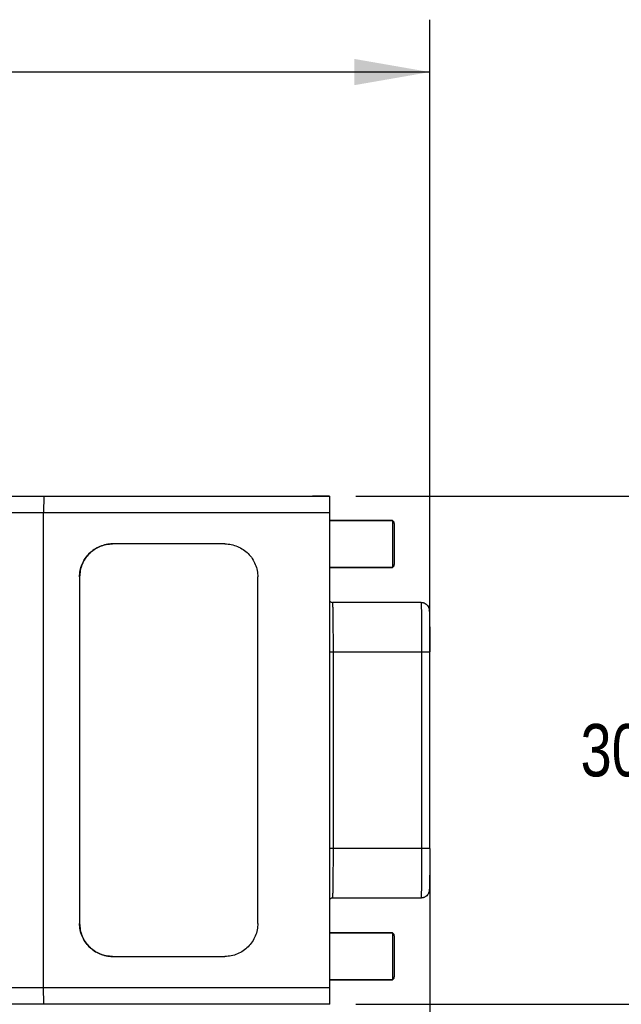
# Model space of a CAD drawing. Header units: inches. Extents: x 0 to 22, y 0 to 17.
# Tile 45 of 46: x 16.6 to 18, y 11.3 to 13.6. Entities that reach past the tile are written whole.
import ezdxf

# ---------------------------------------------------------------- set-up
doc = ezdxf.new("R2010")
doc.units = ezdxf.units.IN
doc.header["$LTSCALE"] = 1.21
doc.header["$MEASUREMENT"] = 0
doc.layers.get('0').update_dxf_attribs({"linetype": 'CONTINUOUS'})
doc.layers.add('02___PRT_ALL_AXES', color=7, linetype='CONTINUOUS')
doc.layers.add('DIMENSIONS', color=7, linetype='CONTINUOUS')
doc.styles.get("Standard").update_dxf_attribs({"font": 'txt', "width": 0.8})
doc.dimstyles.new('DIMSTYLE_1', dxfattribs={"dimtxt": 0.125, "dimasz": 0.18, "dimexe": 0.125, "dimexo": 0.0625, "dimgap": 0.0625, "dimtad": 0, "dimtih": 1, "dimtoh": 1, "dimdec": 3, "dimdsep": 46, "dimtxsty": 'STANDARD', "dimblk": '_FILLED', "dimblk1": '_FILLED', "dimblk2": '_FILLED', "dimcen": 0.09, "dimazin": 2, "dimtp": 0.001, "dimtm": 0.001, "dimtfac": 1, "dimtdec": 3, "dimtofl": 0, "dimtmove": 0, "dimatfit": 3, "dimldrblk": '_FILLED', "dimfxl": 1, "dimtolj": 1, "dimarcsym": 0})
doc.dimstyles.new('DIMSTYLE_2', dxfattribs={"dimtxt": 0.125, "dimasz": 0.18, "dimexe": 0.125, "dimexo": 0.0625, "dimgap": 0.0625, "dimtad": 0, "dimtih": 1, "dimtoh": 1, "dimdsep": 46, "dimtxsty": 'STANDARD', "dimblk": '_FILLED', "dimblk1": '_FILLED', "dimblk2": '_FILLED', "dimcen": 0.09, "dimazin": 2, "dimtfac": 1, "dimtofl": 0, "dimtmove": 0, "dimatfit": 3, "dimldrblk": '_FILLED', "dimfxl": 1, "dimtolj": 1, "dimarcsym": 0})

# ---------------------------------------------------------------- blocks, each defined once
blk = doc.blocks.new('_FILLED')
at = {"color": 0, "linetype": 'BYBLOCK'}
blk.add_solid([(0, 0), (-1, 0.174), (-1, -0.174)], dxfattribs=at)
blk = doc.blocks.new('*D0')
at = {"layer": 'DIMENSIONS', "color": 2, "linetype": 'CONTINUOUS'}
for p, q in [((10.1291, 12.57), (10.1291, 13.6024)), ((17.5852, 11.6871), (17.5852, 13.6024)), ((10.1291, 13.4774), (12.7071, 13.4774)), ((17.5852, 13.4774), (14.6321, 13.4774))]:
    blk.add_line(p, q, dxfattribs=at)
at = {"layer": 'DIMENSIONS', "color": 2, "linetype": 'CONTINUOUS', "xscale": 0.18, "yscale": 0.18, "zscale": 0.18, "rotation": 180}
blk.add_blockref('_FILLED', (10.1291, 13.4774), dxfattribs=at)
at = {"layer": 'DIMENSIONS', "color": 2, "linetype": 'CONTINUOUS', "xscale": 0.18, "yscale": 0.18, "zscale": 0.18}
blk.add_blockref('_FILLED', (17.5852, 13.4774), dxfattribs=at)
at = {"layer": 'DIMENSIONS', "color": 2, "linetype": 'CONTINUOUS', "insert": (13.6696, 13.5399), "char_height": 0.125, "width": 1.8, "attachment_point": 2, "line_spacing_factor": 0.9}
blk.add_mtext('(1000.00 [39.370])', dxfattribs=at)
blk = doc.blocks.new('*D4')
at = {"layer": 'DIMENSIONS', "color": 2, "linetype": 'CONTINUOUS'}
for p, q in [((6.584, 11.7967), (6.584, 9.3307)), ((17.5852, 11.5621), (17.5852, 9.3307)), ((6.584, 9.4557), (11.1221, 9.4557)), ((17.5852, 9.4557), (13.0471, 9.4557))]:
    blk.add_line(p, q, dxfattribs=at)
at = {"layer": 'DIMENSIONS', "color": 2, "linetype": 'CONTINUOUS', "xscale": 0.18, "yscale": 0.18, "zscale": 0.18, "rotation": 180}
blk.add_blockref('_FILLED', (6.584, 9.4557), dxfattribs=at)
at = {"layer": 'DIMENSIONS', "color": 2, "linetype": 'CONTINUOUS', "xscale": 0.18, "yscale": 0.18, "zscale": 0.18}
blk.add_blockref('_FILLED', (17.5852, 9.4557), dxfattribs=at)
at = {"layer": 'DIMENSIONS', "color": 2, "linetype": 'CONTINUOUS', "insert": (12.0846, 9.5182), "char_height": 0.125, "width": 1.8, "attachment_point": 2, "line_spacing_factor": 0.9}
blk.add_mtext('(1090.06 [42.916])', dxfattribs=at)
blk = doc.blocks.new('*D5')
at = {"layer": 'DIMENSIONS', "color": 2, "linetype": 'CONTINUOUS'}
for p, q in [((17.4087, 12.4655), (18.4602, 12.4655)), ((18.3352, 12.4655), (18.3352, 11.9842)), ((18.3352, 11.2529), (18.3352, 11.7342)), ((17.4087, 11.2529), (18.4602, 11.2529))]:
    blk.add_line(p, q, dxfattribs=at)
at = {"layer": 'DIMENSIONS', "color": 2, "linetype": 'CONTINUOUS', "xscale": 0.18, "yscale": 0.18, "zscale": 0.18}
for p, rotation in [((18.3352, 12.4655), 90), ((18.3352, 11.2529), 270)]:
    blk.add_blockref('_FILLED', p, dxfattribs=dict(at, rotation=rotation))
at = {"layer": 'DIMENSIONS', "color": 2, "linetype": 'CONTINUOUS', "insert": (18.3352, 11.9217), "char_height": 0.125, "width": 1.225, "attachment_point": 2, "line_spacing_factor": 0.9}
blk.add_mtext('30.8{\\ftxt.shx;\\W1.000000;\\H0.125000; }[1.213]', dxfattribs=at)
blk = doc.blocks.new('*D10')
at = {"layer": 'DIMENSIONS', "color": 2, "linetype": 'CONTINUOUS'}
for p, q in [((17.5852, 11.5621), (17.5852, 10.0807)), ((15.9047, 11.2851), (15.9047, 10.0807)), ((15.9047, 10.2057), (15.5447, 10.2057)), ((17.5852, 10.2057), (17.9452, 10.2057))]:
    blk.add_line(p, q, dxfattribs=at)
at = {"layer": 'DIMENSIONS', "color": 2, "linetype": 'CONTINUOUS', "xscale": 0.18, "yscale": 0.18, "zscale": 0.18}
blk.add_blockref('_FILLED', (15.9047, 10.2057), dxfattribs=at)
at = {"layer": 'DIMENSIONS', "color": 2, "linetype": 'CONTINUOUS', "xscale": 0.18, "yscale": 0.18, "zscale": 0.18, "rotation": 180}
blk.add_blockref('_FILLED', (17.5852, 10.2057), dxfattribs=at)
at = {"layer": 'DIMENSIONS', "color": 2, "linetype": 'CONTINUOUS', "insert": (16.7449, 10.2682), "char_height": 0.125, "width": 1.325, "attachment_point": 2, "line_spacing_factor": 0.9}
blk.add_mtext('42.68{\\ftxt.shx;\\W1.000000;\\H0.125000; }[1.681]', dxfattribs=at)

msp = doc.modelspace()

# ---------------------------------------------------------------- linework, layer by layer
at = {"color": 7, "linetype": 'CONTINUOUS'}
for p, q in [((16.4374, 12.4655), (17.3462, 12.4655)), ((17.3453, 12.4657), (17.305, 12.4657)), ((16.4222, 12.4262), (16.6637, 12.4262)), ((16.6637, 12.4262), (17.3467, 12.4262)), ((16.6637, 11.2923), (16.6637, 12.4262)), ((17.3467, 11.2923), (17.3467, 12.4262)), ((17.4964, 12.4072), (17.3467, 12.4072)), ((17.4964, 12.4072), (17.4964, 12.4072)), ((17.5003, 12.4032), (17.4964, 12.4072)), ((17.4966, 12.4055), (17.4964, 12.4072)), ((17.0961, 12.3514), (16.8282, 12.3514)), ((17.0961, 12.3514), (17.0963, 12.3514)), ((17.4964, 12.2952), (17.3467, 12.2952)), ((17.5003, 12.2991), (17.4964, 12.2952)), ((17.4964, 12.2952), (17.4966, 12.2968)), ((17.4964, 12.2952), (17.4964, 12.2952)), ((16.7495, 12.2726), (16.7497, 12.2726)), ((16.7495, 12.2726), (16.7495, 11.4459)), ((16.7497, 12.2726), (16.7497, 11.4459)), ((17.1748, 11.4459), (17.1748, 12.2726)), ((17.5642, 12.212), (17.3536, 12.212)), ((17.3467, 12.0939), (17.5852, 12.0939)), ((17.3551, 11.6246), (17.3551, 12.0939)), ((17.5657, 12.0939), (17.5657, 11.6246)), ((17.5852, 11.6246), (17.5852, 12.0939)), ((17.5852, 11.6246), (17.3467, 11.6246)), ((17.5642, 11.5065), (17.3536, 11.5065)), ((16.7495, 11.4459), (16.7497, 11.4459)), ((17.4964, 11.4233), (17.3467, 11.4233)), ((17.4964, 11.4233), (17.4964, 11.4233)), ((17.5003, 11.4194), (17.4964, 11.4233)), ((17.4966, 11.4217), (17.4964, 11.4233)), ((16.8282, 11.3671), (17.0961, 11.3671)), ((17.4964, 11.3113), (17.3467, 11.3113)), ((17.5003, 11.3153), (17.4964, 11.3113)), ((17.4964, 11.3113), (17.4966, 11.3129)), ((17.4964, 11.3113), (17.4964, 11.3113)), ((16.6637, 11.2923), (16.4222, 11.2923)), ((17.3467, 11.2923), (16.6637, 11.2923)), ((17.3462, 11.2529), (16.4374, 11.2529))]:
    msp.add_line(p, q, dxfattribs=at)
for centre, radius, start, end in [((17.3536, 12.2218), 0.00981, 225.6959, 270.0068), ((17.5057, 12.1865), 0.0785, 3.348, 3.9606), ((17.5116, 11.5315), 0.0727, 355.8336, 356.3939), ((17.4844, 11.5332), 0.0999, 356.4053, 356.8709), ((17.3536, 11.4967), 0.00981, 89.9903, 134.5775)]:
    msp.add_arc(centre, radius, start, end, dxfattribs=at)
for centre, start_param, end_param in [((17.3462, 12.4262), -1.570796, 0), ((17.3462, 11.2923), -3.141593, -1.570796)]:
    msp.add_ellipse(centre, major_axis=(0, 0.0394), ratio=0.013098, start_param=start_param, end_param=end_param, dxfattribs=at)
for points, knots in [([(16.6646, 12.4655), (16.6646, 12.4655), (16.6645, 12.4655), (16.6645, 12.4653), (16.6644, 12.4651), (16.6644, 12.4648), (16.6644, 12.4643), (16.6643, 12.4638), (16.6643, 12.4632), (16.6642, 12.4622), (16.6642, 12.4608), (16.6641, 12.4588), (16.664, 12.4565), (16.664, 12.4539), (16.6639, 12.4511), (16.6639, 12.448), (16.6638, 12.4447), (16.6638, 12.4399), (16.6637, 12.4338), (16.6637, 12.4287), (16.6637, 12.4262)], [0, 0, 0, 0, 0.00161, 0.005371, 0.011466, 0.019915, 0.030708, 0.043826, 0.05924, 0.076915, 0.118874, 0.169307, 0.22773, 0.293585, 0.366237, 0.444989, 0.529083, 0.617708, 0.80511, 1, 1, 1, 1]), ([(17.305, 12.4657), (17.305, 12.4657), (17.305, 12.4657), (17.305, 12.4657), (17.305, 12.4657)], [0, 0, 0, 0, 0.166355, 1, 1, 1, 1]), ([(17.3099, 12.4657), (17.3099, 12.4657), (17.3099, 12.4657), (17.3099, 12.4657), (17.3099, 12.4657)], [0, 0, 0, 0, 0.360751, 1, 1, 1, 1]), ([(17.3453, 12.4657), (17.3453, 12.4657), (17.3453, 12.4657), (17.3453, 12.4657), (17.3454, 12.4657)], [0, 0, 0, 0, 0.166355, 1, 1, 1, 1]), ([(17.4966, 12.2968), (17.4967, 12.2992), (17.4968, 12.3059), (17.497, 12.3179), (17.4971, 12.3336), (17.4971, 12.3512), (17.4971, 12.3688), (17.497, 12.3844), (17.4968, 12.3965), (17.4967, 12.4031), (17.4966, 12.4055)], [0, 0, 0, 0, 0.067572, 0.182431, 0.332027, 0.5, 0.667973, 0.817569, 0.932428, 1, 1, 1, 1]), ([(17.5003, 12.2991), (17.5004, 12.2991), (17.5004, 12.2993), (17.5004, 12.2995), (17.5004, 12.2998), (17.5005, 12.3005), (17.5005, 12.3017), (17.5006, 12.3034), (17.5007, 12.3056), (17.5007, 12.3083), (17.5008, 12.3113), (17.5008, 12.3161), (17.5009, 12.3228), (17.501, 12.3317), (17.501, 12.3412), (17.501, 12.3512), (17.501, 12.3611), (17.501, 12.3707), (17.5009, 12.3795), (17.5008, 12.3863), (17.5008, 12.391), (17.5007, 12.3941), (17.5007, 12.3967), (17.5006, 12.3989), (17.5005, 12.4007), (17.5005, 12.4018), (17.5004, 12.4025), (17.5004, 12.4029), (17.5004, 12.4031), (17.5004, 12.4032), (17.5003, 12.4032)], [0, 0, 0, 0, 0.000972, 0.003096, 0.006385, 0.010837, 0.023203, 0.040078, 0.0613, 0.086679, 0.115965, 0.148888, 0.224359, 0.310244, 0.403296, 0.5, 0.596704, 0.689756, 0.775641, 0.851112, 0.884035, 0.913321, 0.9387, 0.959922, 0.976797, 0.989163, 0.993615, 0.996904, 0.999028, 1, 1, 1, 1]), ([(16.7495, 12.2726), (16.7495, 12.2778), (16.7505, 12.2881), (16.755, 12.303), (16.7623, 12.3167), (16.7722, 12.3287), (16.7842, 12.3385), (16.7979, 12.3458), (16.8128, 12.3504), (16.8231, 12.3514), (16.8282, 12.3514)], [0, 0, 0, 0, 0.125014, 0.250027, 0.375035, 0.500038, 0.625035, 0.750027, 0.875015, 1, 1, 1, 1]), ([(16.8282, 12.3514), (16.8231, 12.3514), (16.8128, 12.3503), (16.798, 12.3458), (16.7843, 12.3384), (16.7723, 12.3286), (16.7625, 12.3166), (16.7552, 12.3029), (16.7507, 12.2881), (16.7497, 12.2778), (16.7497, 12.2726)], [0, 0, 0, 0, 0.124986, 0.249973, 0.374965, 0.499962, 0.624965, 0.749973, 0.874986, 1, 1, 1, 1]), ([(17.0963, 12.3514), (17.1014, 12.3514), (17.1117, 12.3503), (17.1265, 12.3458), (17.1402, 12.3384), (17.1522, 12.3286), (17.162, 12.3166), (17.1693, 12.3029), (17.1738, 12.2881), (17.1748, 12.2778), (17.1748, 12.2726)], [0, 0, 0, 0, 0.124986, 0.249973, 0.374965, 0.499962, 0.624965, 0.749973, 0.874986, 1, 1, 1, 1]), ([(17.3551, 12.0939), (17.3551, 12.1016), (17.3551, 12.113), (17.3551, 12.1281), (17.355, 12.1389), (17.3549, 12.1494), (17.3549, 12.1593), (17.3548, 12.1686), (17.3547, 12.1771), (17.3546, 12.1849), (17.3545, 12.1908), (17.3544, 12.1951), (17.3543, 12.198), (17.3542, 12.2006), (17.3542, 12.2029), (17.3541, 12.205), (17.354, 12.2068), (17.354, 12.2084), (17.3539, 12.2096), (17.3538, 12.2105), (17.3538, 12.2111), (17.3537, 12.2114), (17.3537, 12.2117), (17.3537, 12.2118), (17.3536, 12.2119), (17.3536, 12.212), (17.3536, 12.212)], [0, 0, 0, 0, 0.195008, 0.290175, 0.382523, 0.471195, 0.555341, 0.634133, 0.706822, 0.772701, 0.831148, 0.8574, 0.881587, 0.903655, 0.923547, 0.941212, 0.956612, 0.969714, 0.980484, 0.988893, 0.992209, 0.994931, 0.997061, 0.9986, 0.99956, 1, 1, 1, 1]), ([(17.5642, 12.212), (17.5659, 12.212), (17.5685, 12.2117), (17.5717, 12.2105), (17.5748, 12.209), (17.5783, 12.2064), (17.5809, 12.203), (17.5823, 12.2001), (17.5832, 12.1977), (17.5838, 12.195), (17.584, 12.193), (17.5841, 12.192)], [0, 0, 0, 0, 0.16466, 0.247144, 0.329584, 0.493739, 0.656065, 0.734674, 0.806728, 0.904293, 1, 1, 1, 1]), ([(17.5642, 12.212), (17.5642, 12.212), (17.5642, 12.2119), (17.5643, 12.2118), (17.5643, 12.2117), (17.5643, 12.2114), (17.5644, 12.2111), (17.5644, 12.2105), (17.5645, 12.2096), (17.5646, 12.2084), (17.5646, 12.2068), (17.5647, 12.205), (17.5648, 12.2029), (17.5649, 12.2006), (17.5649, 12.198), (17.565, 12.1951), (17.5651, 12.1908), (17.5652, 12.1849), (17.5653, 12.1771), (17.5654, 12.1686), (17.5655, 12.1593), (17.5656, 12.1494), (17.5656, 12.1389), (17.5657, 12.1281), (17.5657, 12.113), (17.5657, 12.1016), (17.5657, 12.0939)], [0, 0, 0, 0, 0.00044, 0.0014, 0.002939, 0.005069, 0.007791, 0.011107, 0.019516, 0.030286, 0.043388, 0.058788, 0.076453, 0.096345, 0.118413, 0.1426, 0.168852, 0.227299, 0.293178, 0.365867, 0.444659, 0.528805, 0.617477, 0.709825, 0.804992, 1, 1, 1, 1]), ([(17.5841, 12.1911), (17.5842, 12.1893), (17.5844, 12.1849), (17.5846, 12.1772), (17.5847, 12.1672), (17.5849, 12.1552), (17.585, 12.1415), (17.5851, 12.1208), (17.5852, 12.1048), (17.5852, 12.0939)], [0, 0, 0, 0, 0.056096, 0.135764, 0.239072, 0.363682, 0.506257, 0.66283, 1, 1, 1, 1]), ([(17.3536, 11.5065), (17.3536, 11.5065), (17.3536, 11.5065), (17.3537, 11.5066), (17.3537, 11.5068), (17.3537, 11.5071), (17.3538, 11.5074), (17.3538, 11.508), (17.3539, 11.5088), (17.354, 11.5101), (17.354, 11.5117), (17.3541, 11.5135), (17.3542, 11.5156), (17.3542, 11.5179), (17.3543, 11.5205), (17.3544, 11.5234), (17.3545, 11.5277), (17.3546, 11.5336), (17.3547, 11.5413), (17.3548, 11.5499), (17.3549, 11.5592), (17.3549, 11.5691), (17.355, 11.5795), (17.3551, 11.5904), (17.3551, 11.6055), (17.3551, 11.6169), (17.3551, 11.6246)], [0, 0, 0, 0, 0.00044, 0.0014, 0.002939, 0.005069, 0.007791, 0.011107, 0.019516, 0.030286, 0.043388, 0.058788, 0.076453, 0.096345, 0.118413, 0.1426, 0.168852, 0.227299, 0.293178, 0.365867, 0.444659, 0.528805, 0.617477, 0.709825, 0.804992, 1, 1, 1, 1]), ([(17.5657, 11.6246), (17.5657, 11.6169), (17.5657, 11.6055), (17.5657, 11.5904), (17.5656, 11.5795), (17.5656, 11.5691), (17.5655, 11.5592), (17.5654, 11.5499), (17.5653, 11.5413), (17.5652, 11.5336), (17.5651, 11.5277), (17.565, 11.5234), (17.5649, 11.5205), (17.5649, 11.5179), (17.5648, 11.5156), (17.5647, 11.5135), (17.5646, 11.5117), (17.5646, 11.5101), (17.5645, 11.5088), (17.5644, 11.508), (17.5644, 11.5074), (17.5643, 11.5071), (17.5643, 11.5068), (17.5643, 11.5066), (17.5642, 11.5065), (17.5642, 11.5065), (17.5642, 11.5065)], [0, 0, 0, 0, 0.195008, 0.290175, 0.382523, 0.471195, 0.555341, 0.634133, 0.706822, 0.772701, 0.831148, 0.8574, 0.881587, 0.903655, 0.923547, 0.941212, 0.956612, 0.969714, 0.980484, 0.988893, 0.992209, 0.994931, 0.997061, 0.9986, 0.99956, 1, 1, 1, 1]), ([(17.5852, 11.6246), (17.5852, 11.6138), (17.5851, 11.598), (17.585, 11.5775), (17.5849, 11.5639), (17.5848, 11.5519), (17.5846, 11.5419), (17.5844, 11.5341), (17.5842, 11.5296), (17.5841, 11.5278)], [0, 0, 0, 0, 0.33479, 0.490542, 0.632715, 0.757443, 0.861454, 0.942397, 1, 1, 1, 1]), ([(17.584, 11.5263), (17.584, 11.5253), (17.5838, 11.5232), (17.5829, 11.5196), (17.5811, 11.5157), (17.578, 11.5118), (17.5746, 11.5093), (17.5716, 11.5079), (17.5684, 11.5068), (17.5659, 11.5065), (17.5642, 11.5065)], [0, 0, 0, 0, 0.098409, 0.202752, 0.353537, 0.513687, 0.675381, 0.756552, 0.837784, 1, 1, 1, 1]), ([(16.8282, 11.3671), (16.8231, 11.3671), (16.8128, 11.3681), (16.7979, 11.3726), (16.7842, 11.38), (16.7722, 11.3898), (16.7623, 11.4018), (16.755, 11.4155), (16.7505, 11.4304), (16.7495, 11.4407), (16.7495, 11.4459)], [0, 0, 0, 0, 0.124985, 0.249973, 0.374965, 0.499962, 0.624965, 0.749973, 0.874986, 1, 1, 1, 1]), ([(16.7497, 11.4459), (16.7497, 11.4407), (16.7507, 11.4304), (16.7552, 11.4156), (16.7625, 11.4019), (16.7723, 11.3899), (16.7843, 11.38), (16.798, 11.3727), (16.8128, 11.3682), (16.8231, 11.3671), (16.8282, 11.3671)], [0, 0, 0, 0, 0.125014, 0.250027, 0.375035, 0.500038, 0.625035, 0.750027, 0.875014, 1, 1, 1, 1]), ([(17.1748, 11.4459), (17.1748, 11.4407), (17.1738, 11.4304), (17.1693, 11.4155), (17.1619, 11.4018), (17.1521, 11.3898), (17.1401, 11.38), (17.1264, 11.3726), (17.1115, 11.3681), (17.1012, 11.3671), (17.0961, 11.3671)], [0, 0, 0, 0, 0.125014, 0.250027, 0.375035, 0.500038, 0.625035, 0.750027, 0.875015, 1, 1, 1, 1]), ([(17.4966, 11.3129), (17.4967, 11.3154), (17.4968, 11.322), (17.497, 11.334), (17.4971, 11.3497), (17.4971, 11.3673), (17.4971, 11.3849), (17.497, 11.4006), (17.4968, 11.4126), (17.4967, 11.4192), (17.4966, 11.4217)], [0, 0, 0, 0, 0.067572, 0.182431, 0.332027, 0.5, 0.667973, 0.817569, 0.932428, 1, 1, 1, 1]), ([(17.5003, 11.3153), (17.5004, 11.3153), (17.5004, 11.3154), (17.5004, 11.3156), (17.5004, 11.316), (17.5005, 11.3166), (17.5005, 11.3178), (17.5006, 11.3196), (17.5007, 11.3218), (17.5007, 11.3244), (17.5008, 11.3274), (17.5008, 11.3322), (17.5009, 11.339), (17.501, 11.3478), (17.501, 11.3574), (17.501, 11.3673), (17.501, 11.3773), (17.501, 11.3868), (17.5009, 11.3957), (17.5008, 11.4024), (17.5008, 11.4072), (17.5007, 11.4102), (17.5007, 11.4129), (17.5006, 11.4151), (17.5005, 11.4168), (17.5005, 11.418), (17.5004, 11.4187), (17.5004, 11.419), (17.5004, 11.4192), (17.5004, 11.4193), (17.5003, 11.4194)], [0, 0, 0, 0, 0.000972, 0.003096, 0.006385, 0.010837, 0.023203, 0.040078, 0.0613, 0.086679, 0.115965, 0.148888, 0.224359, 0.310244, 0.403296, 0.5, 0.596704, 0.689756, 0.775641, 0.851112, 0.884035, 0.913321, 0.9387, 0.959922, 0.976797, 0.989163, 0.993615, 0.996904, 0.999028, 1, 1, 1, 1]), ([(16.6646, 11.2529), (16.6646, 11.2529), (16.6645, 11.253), (16.6645, 11.2532), (16.6644, 11.2534), (16.6644, 11.2537), (16.6644, 11.2542), (16.6643, 11.2547), (16.6643, 11.2553), (16.6642, 11.2563), (16.6642, 11.2577), (16.6641, 11.2597), (16.664, 11.262), (16.664, 11.2646), (16.6639, 11.2674), (16.6639, 11.2705), (16.6638, 11.2738), (16.6638, 11.2785), (16.6637, 11.2847), (16.6637, 11.2898), (16.6637, 11.2923)], [0, 0, 0, 0, 0.00161, 0.005371, 0.011466, 0.019915, 0.030708, 0.043826, 0.05924, 0.076915, 0.118874, 0.169307, 0.22773, 0.293585, 0.366237, 0.444989, 0.529083, 0.617708, 0.80511, 1, 1, 1, 1])]:
    msp.add_open_spline(points, degree=3, knots=knots, dxfattribs=at)
at = {"layer": '02___PRT_ALL_AXES', "color": 7, "linetype": 'CONTINUOUS'}
for p, q in [((17.3467, 12.4072), (17.4964, 12.4072)), ((17.3467, 12.2952), (17.4964, 12.2952)), ((17.3467, 11.4233), (17.4964, 11.4233)), ((17.3467, 11.3113), (17.4964, 11.3113))]:
    msp.add_line(p, q, dxfattribs=at)

# ---------------------------------------------------------------- dimensions: what is measured, and where the dimension line sits
at = {"layer": 'DIMENSIONS', "color": 2, "linetype": 'CONTINUOUS'}
dim = msp.add_linear_dim(base=(17.5852, 13.4774), p1=(10.1291, 12.5075), p2=(17.5852, 11.6246), text='(1000.00 [39.370])', dimstyle='DIMSTYLE_1', dxfattribs=at)
dim.commit()
dim.dimension.update_dxf_attribs({"geometry": '*D0', "text_midpoint": (13.6696, 13.4774), "dimtype": 160})
for base, p1, p2, angle, picture, middle in [((18.3352, 11.2529), (17.3462, 12.4655), (17.3462, 11.2529), 270, '*D5', (18.3352, 11.8592)), ((15.9047, 10.2057), (17.5852, 11.6246), (15.9047, 11.3476), 180, '*D10', (16.7449, 10.2057))]:
    dim = msp.add_linear_dim(base=base, p1=p1, p2=p2, angle=angle, dimstyle='DIMSTYLE_2', dxfattribs=at)
    dim.commit()
    dim.dimension.update_dxf_attribs({"geometry": picture, "text_midpoint": middle, "dimtype": 160})
dim = msp.add_linear_dim(base=(6.584, 9.4557), p1=(17.5852, 11.6246), p2=(6.584, 11.8592), angle=180, text='(1090.06 [42.916])', dimstyle='DIMSTYLE_2', dxfattribs=at)
dim.commit()
dim.dimension.update_dxf_attribs({"geometry": '*D4', "text_midpoint": (12.0846, 9.4557), "dimtype": 160})

doc.saveas('drawing.dxf')
